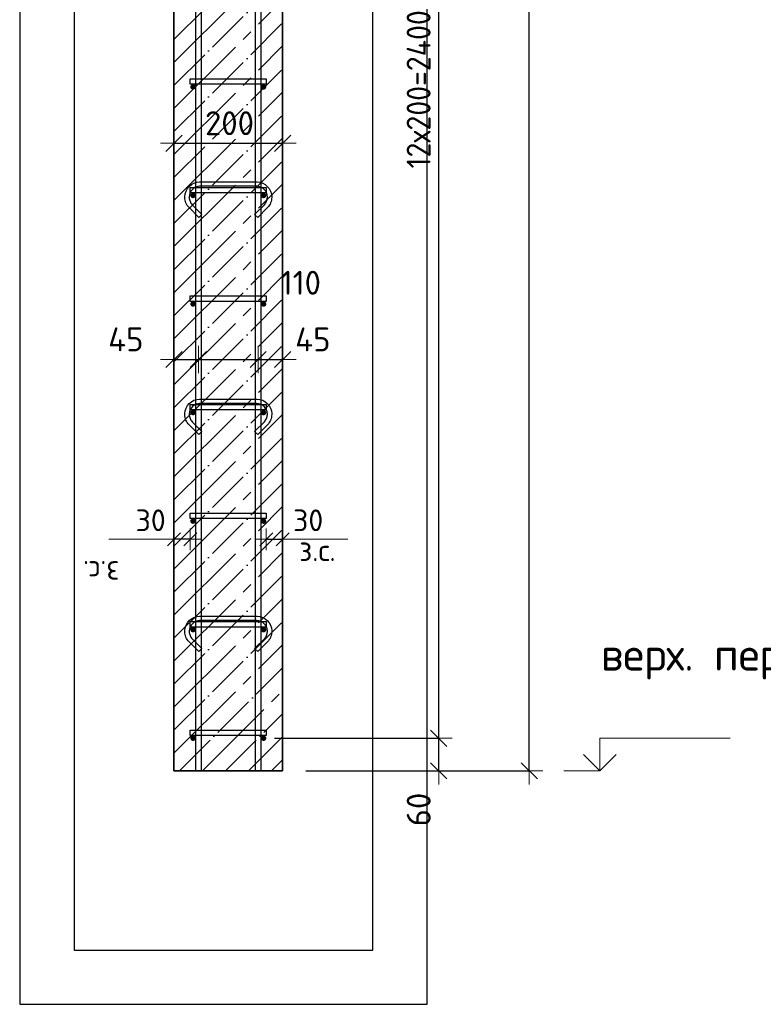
# Model space of a CAD drawing. Header units: millimetres. Extents: x 2792 to 69837, y -2757 to 29968.
# Tile 8 of 77: x 6791 to 8160, y 6362 to 8177. Entities that reach past the tile are written whole.
import ezdxf

# ---------------------------------------------------------------- set-up
doc = ezdxf.new("R2010")
doc.units = ezdxf.units.MM
doc.header["$PDMODE"] = 65
doc.linetypes.add('______11', pattern=[100, 80, -10, 0, -10])
doc.linetypes.add('______5', pattern=[220, 160, -20, 20, -20])
for name, color, linetype, lineweight in [('Standard', 7, 'Continuous', 25), ('Арм.стержн. Арматура края', 96, 'Continuous', 35), ('Арм.стержн. вертикальными 1', 22, 'Continuous', 35), ('Арм.стержн.горизонт. 1', 180, 'Continuous', 35), ('Высотная отметки_ общее', 7, 'Continuous', 13), ('Размерная линия_ общее', 7, 'Continuous', 13), ('Размерная линия_ общее_1', 7, 'Continuous', 13)]:
    doc.layers.add(name, color=color, linetype=linetype, lineweight=lineweight)
doc.layers.add('Арм.стержн.Стяжки', color=7, linetype='Continuous', lineweight=35, true_color=0x501e0f)
doc.styles.add('ISOCPEUR', font='ISOCPEUR')
doc.dimstyles.new('DIMSTYLE_11', dxfattribs={"dimtxt": 44, "dimasz": 50, "dimexe": 0, "dimexo": 0.001, "dimgap": 22, "dimtad": 2, "dimdec": 0, "dimrnd": 5, "dimzin": 12, "dimdsep": 46, "dimtxsty": 'ISOCPEUR', "dimblk1": 'ALL_ML_STRICH', "dimblk2": 'ALL_ML_STRICH', "dimsah": 1, "dimcen": 0, "dimse1": 1, "dimse2": 1, "dimclrd": 7, "dimclre": 256, "dimclrt": 7, "dimadec": 0, "dimazin": 0, "dimtfac": 1, "dimtdec": 0, "dimtix": 1, "dimtmove": 2, "dimatfit": 3, "dimfxl": 0, "dimtvp": 1.2, "dimtzin": 0, "dimlwd": 0, "dimlwe": -3, "dimarcsym": 0})
doc.dimstyles.new('DIMSTYLE_3', dxfattribs={"dimtxt": 44, "dimasz": 50, "dimexe": 0, "dimexo": 0, "dimgap": 22, "dimtad": 2, "dimdec": 0, "dimrnd": 5, "dimzin": 12, "dimdsep": 46, "dimtxsty": 'ISOCPEUR', "dimblk1": 'ALL_ML_STRICH', "dimblk2": 'ALL_ML_STRICH', "dimsah": 1, "dimcen": 0, "dimclrd": 7, "dimclre": 256, "dimclrt": 7, "dimadec": 0, "dimazin": 0, "dimtfac": 1, "dimtdec": 0, "dimtix": 1, "dimtmove": 2, "dimatfit": 3, "dimfxl": 0, "dimtzin": 0, "dimlwd": 0, "dimlwe": -3, "dimarcsym": 0})
doc.dimstyles.new('DIMSTYLE_7', dxfattribs={"dimtxt": 40, "dimasz": 40, "dimexe": 0, "dimexo": 0.001, "dimgap": 20, "dimtad": 2, "dimdec": 0, "dimrnd": 5, "dimzin": 12, "dimdsep": 46, "dimtxsty": 'ISOCPEUR', "dimblk1": 'ALL_ML_STRICH', "dimblk2": 'ALL_ML_STRICH', "dimsah": 1, "dimcen": 0, "dimse1": 1, "dimse2": 1, "dimclrd": 7, "dimclre": 256, "dimclrt": 7, "dimadec": 0, "dimazin": 0, "dimtfac": 1, "dimtdec": 0, "dimtix": 1, "dimtmove": 2, "dimatfit": 3, "dimfxl": 0, "dimtvp": 1.2, "dimtzin": 0, "dimlwd": 0, "dimlwe": -3, "dimarcsym": 0})
doc.dimstyles.new('DIMSTYLE_8', dxfattribs={"dimtxt": 44, "dimasz": 50, "dimexe": 0, "dimexo": 0, "dimgap": 22, "dimtad": 2, "dimdec": 0, "dimrnd": 5, "dimzin": 12, "dimdsep": 46, "dimtxsty": 'ISOCPEUR', "dimblk1": 'ALL_ML_STRICH', "dimblk2": 'ALL_ML_STRICH', "dimsah": 1, "dimcen": 0, "dimclrd": 7, "dimclre": 256, "dimclrt": 7, "dimadec": 0, "dimazin": 0, "dimtfac": 1, "dimtdec": 0, "dimtix": 1, "dimtmove": 2, "dimatfit": 3, "dimfxl": 0, "dimtvp": 1.2, "dimtzin": 0, "dimlwd": 0, "dimlwe": -3, "dimarcsym": 0})

# ---------------------------------------------------------------- blocks, each defined once
blk = doc.blocks.new('COMPLEX_ELEVATIONDIM_4')
at = {"layer": 'Высотная отметки_ общее', "color": 7, "linetype": 'Continuous', "lineweight": 13, "transparency": 33554687}
for p, q in [((7858.8, 6792.6), (7858.8, 6852.6)), ((7858.8, 6852.6), (8098.8, 6852.6)), ((7858.8, 6792.6), (7828.8, 6822.6)), ((7858.8, 6792.6), (7888.8, 6822.6)), ((7858.8, 6792.6), (7792.7, 6792.6)), ((7858.8, 6792.6), (7858.8, 6792.6)), ((7858.8, 6792.6), (7858.8, 6792.6)), ((7858.8, 6792.6), (7858.8, 6792.6)), ((7858.8, 6792.6), (7858.8, 6792.6))]:
    blk.add_line(p, q, dxfattribs=at)
at = {"layer": 'Высотная отметки_ общее', "color": 7, "linetype": 'Continuous', "lineweight": 13, "transparency": 33554687, "insert": (7860.6, 6961), "char_height": 60, "width": 520.897, "attachment_point": 7, "style": 'ISOCPEUR'}
blk.add_mtext('\\W0.98;верх. перекр.', dxfattribs=at)
blk = doc.blocks.new('ALL_ML_STRICH')
at = {"color": 0, "linetype": 'ByBlock', "lineweight": -2}
for p, q in [((0, -0.5), (0, 0.5)), ((-1, 0), (0.5, 0)), ((-0.3, -0.3), (0.3, 0.3))]:
    blk.add_line(p, q, dxfattribs=at)
blk = doc.blocks.new('*D104')
at = {"layer": 'DEFPOINTS', "color": 7, "linetype": 'Continuous', "lineweight": 13, "transparency": 33554687}
for p in [(7370.9, 9912.6), (7399.5, 6792.6), (7728.8, 6792.6)]:
    blk.add_point(p, dxfattribs=at)
at = {"layer": 'Размерная линия_ общее', "color": 253, "linetype": 'Continuous', "lineweight": -2, "true_color": 0xa0a0a0, "transparency": 33554687}
for p, q in [((7390.9, 9912.6), (7728.8, 9912.6)), ((7419.5, 6792.6), (7728.8, 6792.6))]:
    blk.add_line(p, q, dxfattribs=at)
at = {"layer": 'Размерная линия_ общее', "color": 7, "linetype": 'Continuous', "lineweight": -2, "transparency": 33554687}
blk.add_line((7728.8, 6792.6), (7728.8, 9912.6), dxfattribs=at)
at = {"layer": 'Размерная линия_ общее', "color": 7, "linetype": 'Continuous', "lineweight": 13, "transparency": 33554687, "xscale": 50, "yscale": 50, "zscale": 50}
for p, rotation in [((7728.8, 9912.6), 90), ((7728.8, 6792.6), 270)]:
    blk.add_blockref('ALL_ML_STRICH', p, dxfattribs=dict(at, rotation=rotation))
at = {"layer": 'Размерная линия_ общее', "color": 7, "linetype": 'Continuous', "lineweight": 13, "transparency": 33554687, "insert": (7691.8, 8359.2), "char_height": 44, "width": 176, "attachment_point": 5, "rotation": 90, "style": 'ISOCPEUR'}
blk.add_mtext('\\A1;{3120}', dxfattribs=at)
blk = doc.blocks.new('*D106')
at = {"layer": 'DEFPOINTS', "color": 7, "linetype": 'Continuous', "lineweight": 13, "transparency": 33554687}
for p in [(7239.7, 6852.6), (7297.5, 6792.6), (7562.1, 6792.6)]:
    blk.add_point(p, dxfattribs=at)
at = {"layer": 'Размерная линия_ общее', "color": 253, "linetype": 'Continuous', "lineweight": -2, "true_color": 0xa0a0a0, "transparency": 33554687}
for p, q in [((7259.7, 6852.6), (7562.1, 6852.6)), ((7317.5, 6792.6), (7562.1, 6792.6))]:
    blk.add_line(p, q, dxfattribs=at)
at = {"layer": 'Размерная линия_ общее', "color": 7, "linetype": 'Continuous', "lineweight": -2, "transparency": 33554687}
blk.add_line((7562.1, 6792.6), (7562.1, 6852.6), dxfattribs=at)
at = {"layer": 'Размерная линия_ общее', "color": 7, "linetype": 'Continuous', "lineweight": 13, "transparency": 33554687, "xscale": 50, "yscale": 50, "zscale": 50}
for p, rotation in [((7562.1, 6852.6), 90), ((7562.1, 6792.6), 270)]:
    blk.add_blockref('ALL_ML_STRICH', p, dxfattribs=dict(at, rotation=rotation))
at = {"layer": 'Размерная линия_ общее', "color": 7, "linetype": 'Continuous', "lineweight": 13, "transparency": 33554687, "insert": (7525.2, 6721.3), "char_height": 44, "width": 88, "attachment_point": 5, "rotation": 90, "style": 'ISOCPEUR'}
blk.add_mtext('\\A1;{60}', dxfattribs=at)
blk = doc.blocks.new('*D107')
at = {"layer": 'DEFPOINTS', "color": 7, "linetype": 'Continuous', "lineweight": 13, "transparency": 33554687}
for p in [(7239.7, 9252.6), (7239.7, 6852.6), (7562.1, 6852.6)]:
    blk.add_point(p, dxfattribs=at)
at = {"layer": 'Размерная линия_ общее', "color": 253, "linetype": 'Continuous', "lineweight": -2, "true_color": 0xa0a0a0, "transparency": 33554687}
for p, q in [((7259.7, 9252.6), (7562.1, 9252.6)), ((7259.7, 6852.6), (7562.1, 6852.6))]:
    blk.add_line(p, q, dxfattribs=at)
at = {"layer": 'Размерная линия_ общее', "color": 7, "linetype": 'Continuous', "lineweight": -2, "transparency": 33554687}
blk.add_line((7562.1, 6852.6), (7562.1, 9252.6), dxfattribs=at)
at = {"layer": 'Размерная линия_ общее', "color": 7, "linetype": 'Continuous', "lineweight": 13, "transparency": 33554687, "xscale": 50, "yscale": 50, "zscale": 50}
for p, rotation in [((7562.1, 9252.6), 90), ((7562.1, 6852.6), 270)]:
    blk.add_blockref('ALL_ML_STRICH', p, dxfattribs=dict(at, rotation=rotation))
at = {"layer": 'Размерная линия_ общее', "color": 7, "linetype": 'Continuous', "lineweight": 13, "transparency": 33554687, "insert": (7503.1, 7902.6), "char_height": 44, "width": 2.2, "attachment_point": 1, "rotation": 90, "line_spacing_factor": 0.60241, "style": 'ISOCPEUR'}
blk.add_mtext('\\W0.91;12х200=2400', dxfattribs=at)
blk = doc.blocks.new('*D113')
at = {"layer": 'DEFPOINTS', "color": 7, "linetype": 'Continuous', "lineweight": 13, "transparency": 33554687}
for p in [(7244.7, 7219.2), (7244.7, 7210.5), (7274.7, 7210.5)]:
    blk.add_point(p, dxfattribs=at)
at = {"layer": 'Размерная линия_ общее_1', "color": 7, "linetype": 'Continuous', "lineweight": -2, "transparency": 33554687}
blk.add_line((7244.7, 7219.2), (7274.7, 7219.2), dxfattribs=at)
at = {"layer": 'Размерная линия_ общее_1', "color": 7, "linetype": 'Continuous', "lineweight": 13, "transparency": 33554687, "xscale": 40, "yscale": 40, "zscale": 40, "rotation": 180}
blk.add_blockref('ALL_ML_STRICH', (7244.7, 7219.2), dxfattribs=at)
at = {"layer": 'Размерная линия_ общее_1', "color": 7, "linetype": 'Continuous', "lineweight": 13, "transparency": 33554687, "xscale": 40, "yscale": 40, "zscale": 40}
blk.add_blockref('ALL_ML_STRICH', (7274.7, 7219.2), dxfattribs=at)
at = {"layer": 'Размерная линия_ общее_1', "color": 7, "linetype": 'Continuous', "lineweight": 13, "transparency": 33554687, "insert": (7321.7, 7254.2), "char_height": 40, "width": 80, "attachment_point": 5, "style": 'ISOCPEUR'}
blk.add_mtext('\\A1;{30}', dxfattribs=at)
at = {"layer": 'Размерная линия_ общее_1', "color": 7, "linetype": 'Continuous', "lineweight": 13, "transparency": 33554687, "insert": (7305.2, 7219.1), "char_height": 40, "width": 2, "attachment_point": 1, "line_spacing_factor": 0.60241, "style": 'ISOCPEUR'}
blk.add_mtext('з.с.', dxfattribs=at)
blk = doc.blocks.new('*D114')
at = {"layer": 'DEFPOINTS', "color": 7, "linetype": 'Continuous', "lineweight": 13, "transparency": 33554687}
for p in [(7074.7, 7550.5), (7119.7, 7552.9), (7074.7, 7541.1)]:
    blk.add_point(p, dxfattribs=at)
at = {"layer": 'Размерная линия_ общее', "color": 7, "linetype": 'Continuous', "lineweight": -2, "transparency": 33554687}
blk.add_line((7074.7, 7550.5), (7119.7, 7550.5), dxfattribs=at)
at = {"layer": 'Размерная линия_ общее', "color": 7, "linetype": 'Continuous', "lineweight": 13, "transparency": 33554687, "xscale": 50, "yscale": 50, "zscale": 50, "rotation": 180}
blk.add_blockref('ALL_ML_STRICH', (7074.7, 7550.5), dxfattribs=at)
at = {"layer": 'Размерная линия_ общее', "color": 7, "linetype": 'Continuous', "lineweight": 13, "transparency": 33554687, "xscale": 50, "yscale": 50, "zscale": 50}
blk.add_blockref('ALL_ML_STRICH', (7119.7, 7550.5), dxfattribs=at)
at = {"layer": 'Размерная линия_ общее', "color": 7, "linetype": 'Continuous', "lineweight": 13, "transparency": 33554687, "insert": (6986, 7587.6), "char_height": 44, "width": 88, "attachment_point": 5, "style": 'ISOCPEUR'}
blk.add_mtext('\\A1;{45}', dxfattribs=at)
blk = doc.blocks.new('*D115')
at = {"layer": 'DEFPOINTS', "color": 7, "linetype": 'Continuous', "lineweight": 13, "transparency": 33554687}
for p in [(7119.7, 7552.9), (7119.7, 7550.5), (7229.7, 7556.8)]:
    blk.add_point(p, dxfattribs=at)
at = {"layer": 'Размерная линия_ общее', "color": 7, "linetype": 'Continuous', "lineweight": -2, "transparency": 33554687}
blk.add_line((7119.7, 7550.5), (7229.7, 7550.5), dxfattribs=at)
at = {"layer": 'Размерная линия_ общее', "color": 7, "linetype": 'Continuous', "lineweight": 13, "transparency": 33554687, "xscale": 50, "yscale": 50, "zscale": 50, "rotation": 180}
blk.add_blockref('ALL_ML_STRICH', (7119.7, 7550.5), dxfattribs=at)
at = {"layer": 'Размерная линия_ общее', "color": 7, "linetype": 'Continuous', "lineweight": 13, "transparency": 33554687, "xscale": 50, "yscale": 50, "zscale": 50}
blk.add_blockref('ALL_ML_STRICH', (7229.7, 7550.5), dxfattribs=at)
at = {"layer": 'Размерная линия_ общее', "color": 7, "linetype": 'Continuous', "lineweight": 13, "transparency": 33554687, "insert": (7308.2, 7691.9), "char_height": 44, "width": 132, "attachment_point": 5, "style": 'ISOCPEUR'}
blk.add_mtext('\\A1;{110}', dxfattribs=at)
blk = doc.blocks.new('*D116')
at = {"layer": 'DEFPOINTS', "color": 7, "linetype": 'Continuous', "lineweight": 13, "transparency": 33554687}
for p in [(7229.7, 7556.8), (7229.7, 7550.5), (7274.7, 7549.7)]:
    blk.add_point(p, dxfattribs=at)
at = {"layer": 'Размерная линия_ общее', "color": 7, "linetype": 'Continuous', "lineweight": -2, "transparency": 33554687}
blk.add_line((7229.7, 7550.5), (7274.7, 7550.5), dxfattribs=at)
at = {"layer": 'Размерная линия_ общее', "color": 7, "linetype": 'Continuous', "lineweight": 13, "transparency": 33554687, "xscale": 50, "yscale": 50, "zscale": 50, "rotation": 180}
blk.add_blockref('ALL_ML_STRICH', (7229.7, 7550.5), dxfattribs=at)
at = {"layer": 'Размерная линия_ общее', "color": 7, "linetype": 'Continuous', "lineweight": 13, "transparency": 33554687, "xscale": 50, "yscale": 50, "zscale": 50}
blk.add_blockref('ALL_ML_STRICH', (7274.7, 7550.5), dxfattribs=at)
at = {"layer": 'Размерная линия_ общее', "color": 7, "linetype": 'Continuous', "lineweight": 13, "transparency": 33554687, "insert": (7330.3, 7587.5), "char_height": 44, "width": 88, "attachment_point": 5, "style": 'ISOCPEUR'}
blk.add_mtext('\\A1;{45}', dxfattribs=at)
blk = doc.blocks.new('*D117')
at = {"layer": 'DEFPOINTS', "color": 7, "linetype": 'Continuous', "lineweight": 13, "transparency": 33554687}
for p in [(7074.7, 7210.5), (7104.7, 7219.2), (7104.7, 7210.5)]:
    blk.add_point(p, dxfattribs=at)
at = {"layer": 'Размерная линия_ общее_1', "color": 7, "linetype": 'Continuous', "lineweight": -2, "transparency": 33554687}
blk.add_line((7104.7, 7219.2), (7074.7, 7219.2), dxfattribs=at)
at = {"layer": 'Размерная линия_ общее_1', "color": 7, "linetype": 'Continuous', "lineweight": 13, "transparency": 33554687, "xscale": 40, "yscale": 40, "zscale": 40}
for p, rotation in [((7074.7, 7219.2), 180), ((7104.7, 7219.2), 360)]:
    blk.add_blockref('ALL_ML_STRICH', p, dxfattribs=dict(at, rotation=rotation))
at = {"layer": 'Размерная линия_ общее_1', "color": 7, "linetype": 'Continuous', "lineweight": 13, "transparency": 33554687, "insert": (7031.7, 7254.2), "char_height": 40, "width": 80, "attachment_point": 5, "style": 'ISOCPEUR'}
blk.add_mtext('\\A1;{30}', dxfattribs=at)
at = {"layer": 'Размерная линия_ общее_1', "color": 7, "linetype": 'Continuous', "lineweight": 13, "transparency": 33554687, "insert": (6974.2, 7139.1), "char_height": 40, "width": 2, "attachment_point": 1, "rotation": 180, "line_spacing_factor": 0.60241, "style": 'ISOCPEUR'}
blk.add_mtext('з.с.', dxfattribs=at)
blk = doc.blocks.new('*D118')
at = {"layer": 'DEFPOINTS', "color": 7, "linetype": 'Continuous', "lineweight": 13, "transparency": 33554687}
for p in [(7074.7, 7948.8), (7274.7, 7948), (7074.7, 7939.4)]:
    blk.add_point(p, dxfattribs=at)
at = {"layer": 'Размерная линия_ общее', "color": 253, "linetype": 'Continuous', "lineweight": -2, "true_color": 0xa0a0a0, "transparency": 33554687}
for p, q in [((7074.7, 7948.8), (7074.7, 7948.8)), ((7274.7, 7948.8), (7274.7, 7948.8))]:
    blk.add_line(p, q, dxfattribs=at)
at = {"layer": 'Размерная линия_ общее', "color": 7, "linetype": 'Continuous', "lineweight": -2, "transparency": 33554687}
blk.add_line((7074.7, 7948.8), (7274.7, 7948.8), dxfattribs=at)
at = {"layer": 'Размерная линия_ общее', "color": 7, "linetype": 'Continuous', "lineweight": 13, "transparency": 33554687, "xscale": 50, "yscale": 50, "zscale": 50, "rotation": 180}
blk.add_blockref('ALL_ML_STRICH', (7074.7, 7948.8), dxfattribs=at)
at = {"layer": 'Размерная линия_ общее', "color": 7, "linetype": 'Continuous', "lineweight": 13, "transparency": 33554687, "xscale": 50, "yscale": 50, "zscale": 50}
blk.add_blockref('ALL_ML_STRICH', (7274.7, 7948.8), dxfattribs=at)
at = {"layer": 'Размерная линия_ общее', "color": 7, "linetype": 'Continuous', "lineweight": 13, "transparency": 33554687, "insert": (7176.9, 7985.8), "char_height": 44, "width": 132, "attachment_point": 5, "style": 'ISOCPEUR'}
blk.add_mtext('\\A1;{200}', dxfattribs=at)

msp = doc.modelspace()

# ---------------------------------------------------------------- hatches: boundary and pattern name
at = {"layer": 'Арм.стержн.горизонт. 1', "linetype": 'Continuous', "lineweight": 50, "transparency": 33554687}
for points in [[(7114.7, 8052.6), (7114.3, 8054.5), (7113.2, 8056.1), (7111.6, 8057.2), (7109.7, 8057.6), (7107.8, 8057.2), (7106.1, 8056.1), (7105.1, 8054.5), (7104.7, 8052.6), (7105.1, 8050.7), (7106.1, 8049.1), (7107.8, 8048), (7109.7, 8047.6), (7111.6, 8048), (7113.2, 8049.1), (7114.3, 8050.7)], [(7244.7, 8052.6), (7244.3, 8054.5), (7243.2, 8056.1), (7241.6, 8057.2), (7239.7, 8057.6), (7237.8, 8057.2), (7236.1, 8056.1), (7235.1, 8054.5), (7234.7, 8052.6), (7235.1, 8050.7), (7236.1, 8049.1), (7237.8, 8048), (7239.7, 8047.6), (7241.6, 8048), (7243.2, 8049.1), (7244.3, 8050.7)], [(7114.7, 7852.6), (7114.3, 7854.5), (7113.2, 7856.1), (7111.6, 7857.2), (7109.7, 7857.6), (7107.8, 7857.2), (7106.1, 7856.1), (7105.1, 7854.5), (7104.7, 7852.6), (7105.1, 7850.7), (7106.1, 7849.1), (7107.8, 7848), (7109.7, 7847.6), (7111.6, 7848), (7113.2, 7849.1), (7114.3, 7850.7)], [(7244.7, 7852.6), (7244.3, 7854.5), (7243.2, 7856.1), (7241.6, 7857.2), (7239.7, 7857.6), (7237.8, 7857.2), (7236.1, 7856.1), (7235.1, 7854.5), (7234.7, 7852.6), (7235.1, 7850.7), (7236.1, 7849.1), (7237.8, 7848), (7239.7, 7847.6), (7241.6, 7848), (7243.2, 7849.1), (7244.3, 7850.7)], [(7114.7, 7652.6), (7114.3, 7654.5), (7113.2, 7656.1), (7111.6, 7657.2), (7109.7, 7657.6), (7107.8, 7657.2), (7106.1, 7656.1), (7105.1, 7654.5), (7104.7, 7652.6), (7105.1, 7650.7), (7106.1, 7649.1), (7107.8, 7648), (7109.7, 7647.6), (7111.6, 7648), (7113.2, 7649.1), (7114.3, 7650.7)], [(7244.7, 7652.6), (7244.3, 7654.5), (7243.2, 7656.1), (7241.6, 7657.2), (7239.7, 7657.6), (7237.8, 7657.2), (7236.1, 7656.1), (7235.1, 7654.5), (7234.7, 7652.6), (7235.1, 7650.7), (7236.1, 7649.1), (7237.8, 7648), (7239.7, 7647.6), (7241.6, 7648), (7243.2, 7649.1), (7244.3, 7650.7)], [(7114.7, 7452.6), (7114.3, 7454.5), (7113.2, 7456.1), (7111.6, 7457.2), (7109.7, 7457.6), (7107.8, 7457.2), (7106.1, 7456.1), (7105.1, 7454.5), (7104.7, 7452.6), (7105.1, 7450.7), (7106.1, 7449.1), (7107.8, 7448), (7109.7, 7447.6), (7111.6, 7448), (7113.2, 7449.1), (7114.3, 7450.7)], [(7244.7, 7452.6), (7244.3, 7454.5), (7243.2, 7456.1), (7241.6, 7457.2), (7239.7, 7457.6), (7237.8, 7457.2), (7236.1, 7456.1), (7235.1, 7454.5), (7234.7, 7452.6), (7235.1, 7450.7), (7236.1, 7449.1), (7237.8, 7448), (7239.7, 7447.6), (7241.6, 7448), (7243.2, 7449.1), (7244.3, 7450.7)], [(7114.7, 7252.6), (7114.3, 7254.5), (7113.2, 7256.1), (7111.6, 7257.2), (7109.7, 7257.6), (7107.8, 7257.2), (7106.1, 7256.1), (7105.1, 7254.5), (7104.7, 7252.6), (7105.1, 7250.7), (7106.1, 7249.1), (7107.8, 7248), (7109.7, 7247.6), (7111.6, 7248), (7113.2, 7249.1), (7114.3, 7250.7)], [(7244.7, 7252.6), (7244.3, 7254.5), (7243.2, 7256.1), (7241.6, 7257.2), (7239.7, 7257.6), (7237.8, 7257.2), (7236.1, 7256.1), (7235.1, 7254.5), (7234.7, 7252.6), (7235.1, 7250.7), (7236.1, 7249.1), (7237.8, 7248), (7239.7, 7247.6), (7241.6, 7248), (7243.2, 7249.1), (7244.3, 7250.7)], [(7114.7, 7052.6), (7114.3, 7054.5), (7113.2, 7056.1), (7111.6, 7057.2), (7109.7, 7057.6), (7107.8, 7057.2), (7106.1, 7056.1), (7105.1, 7054.5), (7104.7, 7052.6), (7105.1, 7050.7), (7106.1, 7049.1), (7107.8, 7048), (7109.7, 7047.6), (7111.6, 7048), (7113.2, 7049.1), (7114.3, 7050.7)], [(7244.7, 7052.6), (7244.3, 7054.5), (7243.2, 7056.1), (7241.6, 7057.2), (7239.7, 7057.6), (7237.8, 7057.2), (7236.1, 7056.1), (7235.1, 7054.5), (7234.7, 7052.6), (7235.1, 7050.7), (7236.1, 7049.1), (7237.8, 7048), (7239.7, 7047.6), (7241.6, 7048), (7243.2, 7049.1), (7244.3, 7050.7)], [(7114.7, 6852.6), (7114.3, 6854.5), (7113.2, 6856.1), (7111.6, 6857.2), (7109.7, 6857.6), (7107.8, 6857.2), (7106.1, 6856.1), (7105.1, 6854.5), (7104.7, 6852.6), (7105.1, 6850.7), (7106.1, 6849.1), (7107.8, 6848), (7109.7, 6847.6), (7111.6, 6848), (7113.2, 6849.1), (7114.3, 6850.7)], [(7244.7, 6852.6), (7244.3, 6854.5), (7243.2, 6856.1), (7241.6, 6857.2), (7239.7, 6857.6), (7237.8, 6857.2), (7236.1, 6856.1), (7235.1, 6854.5), (7234.7, 6852.6), (7235.1, 6850.7), (7236.1, 6849.1), (7237.8, 6848), (7239.7, 6847.6), (7241.6, 6848), (7243.2, 6849.1), (7244.3, 6850.7)]]:
    msp.add_hatch(color=4, dxfattribs=at).paths.add_polyline_path(points)

# ---------------------------------------------------------------- linework, layer by layer
at = {"color": 52, "linetype": 'Continuous', "lineweight": -3, "transparency": 33554687}
for p, q in [((6890.7, 11205.9), (6890.7, 6462.4)), ((6890.7, 11205.9), (6890.7, 6462.4)), ((7440.7, 6462.4), (7440.7, 11205.9)), ((7440.7, 6462.4), (7440.7, 11205.9)), ((6890.7, 6462.4), (7440.7, 6462.4)), ((6890.7, 6462.4), (7440.7, 6462.4))]:
    msp.add_line(p, q, dxfattribs=at)
at = {"layer": 'Standard', "color": 7, "linetype": 'Continuous', "lineweight": 35, "transparency": 33554687}
for p, q in [((7074.7, 9912.6), (7074.7, 6792.6)), ((7274.7, 6792.6), (7274.7, 9912.6)), ((7074.7, 6792.6), (7274.7, 6792.6))]:
    msp.add_line(p, q, dxfattribs=at)
at = {"layer": 'Standard', "color": 253, "linetype": '______11', "lineweight": -3, "true_color": 0xababab, "transparency": 33554687}
for p, q in [((7074.7, 8140.2), (7274.7, 8340.2)), ((7074.7, 8055.3), (7274.7, 8255.3)), ((7074.7, 7970.5), (7274.7, 8170.5)), ((7074.7, 7885.6), (7274.7, 8085.6)), ((7074.7, 7800.8), (7274.7, 8000.8)), ((7074.7, 7715.9), (7274.7, 7915.9)), ((7074.7, 7631.1), (7274.7, 7831.1)), ((7074.7, 7546.2), (7274.7, 7746.2)), ((7074.7, 7461.4), (7274.7, 7661.4)), ((7074.7, 7376.5), (7274.7, 7576.5)), ((7074.7, 7291.7), (7274.7, 7491.7)), ((7074.7, 7206.8), (7274.7, 7406.8)), ((7074.7, 7122), (7274.7, 7322)), ((7074.7, 7037.1), (7274.7, 7237.1)), ((7074.7, 6952.3), (7274.7, 7152.3)), ((7074.7, 6867.4), (7274.7, 7067.4)), ((7084.7, 6792.6), (7274.7, 6982.6)), ((7169.6, 6792.6), (7274.7, 6897.7)), ((7254.4, 6792.6), (7274.7, 6812.8))]:
    msp.add_line(p, q, dxfattribs=at)
at = {"layer": 'Standard', "color": 253, "linetype": '______5', "lineweight": -3, "true_color": 0xababab, "transparency": 33554687}
for p, q in [((7074.7, 8097.8), (7274.7, 8297.8)), ((7074.7, 8012.9), (7274.7, 8212.9)), ((7074.7, 7928.1), (7274.7, 8128.1)), ((7074.7, 7843.2), (7274.7, 8043.2)), ((7074.7, 7758.4), (7274.7, 7958.4)), ((7074.7, 7673.5), (7274.7, 7873.5)), ((7074.7, 7588.7), (7274.7, 7788.7)), ((7074.7, 7503.8), (7274.7, 7703.8)), ((7074.7, 7418.9), (7274.7, 7618.9)), ((7074.7, 7334.1), (7274.7, 7534.1)), ((7074.7, 7249.2), (7274.7, 7449.2)), ((7074.7, 7164.4), (7274.7, 7364.4)), ((7074.7, 7079.5), (7274.7, 7279.5)), ((7074.7, 6994.7), (7274.7, 7194.7)), ((7074.7, 6909.8), (7274.7, 7109.8)), ((7074.7, 6825), (7274.7, 7025)), ((7127.2, 6792.6), (7274.7, 6940.1)), ((7212, 6792.6), (7274.7, 6855.3))]:
    msp.add_line(p, q, dxfattribs=at)
at = {"layer": 'Standard', "color": 7, "linetype": 'Continuous', "lineweight": 13, "transparency": 33554687}
for p, q in [((7074.7, 7219.2), (6954.7, 7219.2)), ((7274.7, 7219.2), (7394.7, 7219.2))]:
    msp.add_line(p, q, dxfattribs=at)
at = {"layer": 'Standard', "color": 7, "linetype": 'Continuous', "lineweight": 25, "transparency": 33554687}
msp.add_lwpolyline([(6790.7, 6362.4), (7540.7, 6362.4), (7540.7, 11305.9), (6790.7, 11305.9), (6790.7, 6362.4)], dxfattribs=at)
at = {"layer": 'Арм.стержн. Арматура края', "color": 4, "linetype": 'Continuous', "lineweight": 25, "transparency": 33554687}
for points in [[(7244.7, 8057.6), (7104.7, 8057.6), (7104.7, 8067.6), (7244.7, 8067.6), (7244.7, 8057.6)], [(7244.7, 7857.6), (7104.7, 7857.6), (7104.7, 7867.6), (7244.7, 7867.6), (7244.7, 7857.6)], [(7244.7, 7657.6), (7104.7, 7657.6), (7104.7, 7667.6), (7244.7, 7667.6), (7244.7, 7657.6)], [(7244.7, 7457.6), (7104.7, 7457.6), (7104.7, 7467.6), (7244.7, 7467.6), (7244.7, 7457.6)], [(7244.7, 7257.6), (7104.7, 7257.6), (7104.7, 7267.6), (7244.7, 7267.6), (7244.7, 7257.6)], [(7244.7, 7057.6), (7104.7, 7057.6), (7104.7, 7067.6), (7244.7, 7067.6), (7244.7, 7057.6)], [(7244.7, 6857.6), (7104.7, 6857.6), (7104.7, 6867.6), (7244.7, 6867.6), (7244.7, 6857.6)]]:
    msp.add_lwpolyline(points, dxfattribs=at)
at = {"layer": 'Арм.стержн. вертикальными 1', "color": 4, "linetype": 'Continuous', "lineweight": 25, "transparency": 33554687}
for points in [[(7114.7, 6792.6), (7114.7, 10922.6), (7124.7, 10922.6), (7124.7, 6792.6), (7114.7, 6792.6)], [(7114.7, 6792.6), (7114.7, 10922.6), (7124.7, 10922.6), (7124.7, 6792.6), (7114.7, 6792.6)], [(7224.7, 6792.6), (7224.7, 10922.6), (7234.7, 10922.6), (7234.7, 6792.6), (7224.7, 6792.6)], [(7224.7, 6792.6), (7224.7, 10922.6), (7234.7, 10922.6), (7234.7, 6792.6), (7224.7, 6792.6)]]:
    msp.add_lwpolyline(points, dxfattribs=at)
at = {"layer": 'Арм.стержн.горизонт. 1', "color": 52, "linetype": 'Continuous', "lineweight": 25, "transparency": 33554687}
for p, q in [((7074.7, 6792.6), (7074.7, 6792.6)), ((7274.7, 6792.6), (7274.7, 6792.6))]:
    msp.add_line(p, q, dxfattribs=at)
at = {"layer": 'Арм.стержн.Стяжки', "color": 40, "linetype": 'Continuous', "lineweight": 25, "transparency": 33554687}
for points in [[(7223.2, 7817.9), (7241.1, 7835.7), (7242.3, 7837.2), (7243.4, 7838.7), (7244.4, 7840.3), (7245.2, 7842), (7245.8, 7843.7), (7246.2, 7845.5), (7246.5, 7847.4), (7246.7, 7849.2), (7246.7, 7850.4), (7246.2, 7854), (7245, 7857.7), (7243.1, 7861), (7240.8, 7863.7), (7238.1, 7866), (7234.7, 7867.9), (7231.1, 7869.1), (7227.4, 7869.6), (7121.9, 7869.6), (7118.3, 7869.1), (7114.6, 7867.9), (7111.3, 7866), (7108.5, 7863.7), (7106.3, 7861), (7104.4, 7857.7), (7103.2, 7854), (7102.7, 7850.4), (7102.7, 7849.2), (7102.8, 7847.4), (7103.1, 7845.5), (7103.6, 7843.7), (7104.2, 7842), (7105, 7840.3), (7105.9, 7838.7), (7107, 7837.2), (7108.3, 7835.7), (7126.1, 7817.9), (7120.5, 7812.2), (7102.4, 7830.3), (7100.8, 7832.2), (7099.2, 7834.3), (7097.9, 7836.6), (7096.8, 7838.9), (7095.9, 7841.3), (7095.3, 7843.9), (7094.9, 7846.4), (7094.7, 7848.9), (7094.7, 7850.9), (7095.4, 7855.8), (7097, 7860.9), (7099.7, 7865.6), (7102.9, 7869.4), (7106.7, 7872.6), (7111.4, 7875.3), (7116.5, 7876.9), (7121.4, 7877.6), (7228, 7877.6), (7232.9, 7876.9), (7238, 7875.3), (7242.6, 7872.6), (7246.5, 7869.4), (7249.7, 7865.6), (7252.3, 7860.9), (7254, 7855.8), (7254.7, 7850.9), (7254.7, 7848.9), (7254.5, 7846.4), (7254.1, 7843.9), (7253.4, 7841.3), (7252.6, 7838.9), (7251.5, 7836.6), (7250.1, 7834.3), (7248.6, 7832.2), (7246.9, 7830.3), (7228.9, 7812.2), (7223.2, 7817.9)], [(7223.2, 7417.9), (7241.1, 7435.7), (7242.3, 7437.2), (7243.4, 7438.7), (7244.4, 7440.3), (7245.2, 7442), (7245.8, 7443.7), (7246.2, 7445.5), (7246.5, 7447.4), (7246.7, 7449.2), (7246.7, 7450.4), (7246.2, 7454), (7245, 7457.7), (7243.1, 7461), (7240.8, 7463.7), (7238.1, 7466), (7234.7, 7467.9), (7231.1, 7469.1), (7227.4, 7469.6), (7121.9, 7469.6), (7118.3, 7469.1), (7114.6, 7467.9), (7111.3, 7466), (7108.5, 7463.7), (7106.3, 7461), (7104.4, 7457.7), (7103.2, 7454), (7102.7, 7450.4), (7102.7, 7449.2), (7102.8, 7447.4), (7103.1, 7445.5), (7103.6, 7443.7), (7104.2, 7442), (7105, 7440.3), (7105.9, 7438.7), (7107, 7437.2), (7108.3, 7435.7), (7126.1, 7417.9), (7120.5, 7412.2), (7102.4, 7430.3), (7100.8, 7432.2), (7099.2, 7434.3), (7097.9, 7436.6), (7096.8, 7438.9), (7095.9, 7441.3), (7095.3, 7443.9), (7094.9, 7446.4), (7094.7, 7448.9), (7094.7, 7450.9), (7095.4, 7455.8), (7097, 7460.9), (7099.7, 7465.6), (7102.9, 7469.4), (7106.7, 7472.6), (7111.4, 7475.3), (7116.5, 7476.9), (7121.4, 7477.6), (7228, 7477.6), (7232.9, 7476.9), (7238, 7475.3), (7242.6, 7472.6), (7246.5, 7469.4), (7249.7, 7465.6), (7252.3, 7460.9), (7254, 7455.8), (7254.7, 7450.9), (7254.7, 7448.9), (7254.5, 7446.4), (7254.1, 7443.9), (7253.4, 7441.3), (7252.6, 7438.9), (7251.5, 7436.6), (7250.1, 7434.3), (7248.6, 7432.2), (7246.9, 7430.3), (7228.9, 7412.2), (7223.2, 7417.9)], [(7223.2, 7017.9), (7241.1, 7035.7), (7242.3, 7037.2), (7243.4, 7038.7), (7244.4, 7040.3), (7245.2, 7042), (7245.8, 7043.7), (7246.2, 7045.5), (7246.5, 7047.4), (7246.7, 7049.2), (7246.7, 7050.4), (7246.2, 7054), (7245, 7057.7), (7243.1, 7061), (7240.8, 7063.7), (7238.1, 7066), (7234.7, 7067.9), (7231.1, 7069.1), (7227.4, 7069.6), (7121.9, 7069.6), (7118.3, 7069.1), (7114.6, 7067.9), (7111.3, 7066), (7108.5, 7063.7), (7106.3, 7061), (7104.4, 7057.7), (7103.2, 7054), (7102.7, 7050.4), (7102.7, 7049.2), (7102.8, 7047.4), (7103.1, 7045.5), (7103.6, 7043.7), (7104.2, 7042), (7105, 7040.3), (7105.9, 7038.7), (7107, 7037.2), (7108.3, 7035.7), (7126.1, 7017.9), (7120.5, 7012.2), (7102.4, 7030.3), (7100.8, 7032.2), (7099.2, 7034.3), (7097.9, 7036.6), (7096.8, 7038.9), (7095.9, 7041.3), (7095.3, 7043.9), (7094.9, 7046.4), (7094.7, 7048.9), (7094.7, 7050.9), (7095.4, 7055.8), (7097, 7060.9), (7099.7, 7065.6), (7102.9, 7069.4), (7106.7, 7072.6), (7111.4, 7075.3), (7116.5, 7076.9), (7121.4, 7077.6), (7228, 7077.6), (7232.9, 7076.9), (7238, 7075.3), (7242.6, 7072.6), (7246.5, 7069.4), (7249.7, 7065.6), (7252.3, 7060.9), (7254, 7055.8), (7254.7, 7050.9), (7254.7, 7048.9), (7254.5, 7046.4), (7254.1, 7043.9), (7253.4, 7041.3), (7252.6, 7038.9), (7251.5, 7036.6), (7250.1, 7034.3), (7248.6, 7032.2), (7246.9, 7030.3), (7228.9, 7012.2), (7223.2, 7017.9)]]:
    msp.add_lwpolyline(points, dxfattribs=at)

# ---------------------------------------------------------------- block references
at = {"layer": 'Высотная отметки_ общее', "color": 7, "linetype": 'Continuous', "lineweight": 13, "transparency": 33554687}
msp.add_blockref('COMPLEX_ELEVATIONDIM_4', (0, 0), dxfattribs=at)

# ---------------------------------------------------------------- dimensions: what is measured, and where the dimension line sits
at = {"layer": 'Размерная линия_ общее', "color": 7, "linetype": 'Continuous', "lineweight": 13, "transparency": 33554687}
for base, p1, p2, dimstyle, picture, middle in [((7728.8, 9912.6), (7419.5, 6792.6), (7390.9, 9912.6), 'DIMSTYLE_3', '*D104', (7691.8, 8359.2)), ((7562.1, 6852.6), (7317.5, 6792.6), (7259.7, 6852.6), 'DIMSTYLE_8', '*D106', (7525.2, 6721.3))]:
    dim = msp.add_linear_dim(base=base, p1=p1, p2=p2, angle=90, dimstyle=dimstyle, override={"dimpost": '<>', "dimclrd": 7, "dimclre": 253, "dimclrt": 7, "dimlwd": 0, "dimlwe": 65533}, dxfattribs=at)
    dim.commit()
    dim.dimension.update_dxf_attribs({"geometry": picture, "text_midpoint": middle, "dimtype": 160})
dim = msp.add_linear_dim(base=(7562.1, 9252.6), p1=(7259.7, 6852.6), p2=(7259.7, 9252.6), angle=90, text='\\W0.91;12х200=2400', dimstyle='DIMSTYLE_3', override={"dimpost": '<>', "dimclrd": 7, "dimclre": 253, "dimclrt": 7, "dimlwd": 0, "dimlwe": 65533}, dxfattribs=at)
dim.commit()
dim.dimension.update_dxf_attribs({"geometry": '*D107', "text_midpoint": (7540.1, 8052.6), "dimtype": 160})
for base, p1, p2, dimstyle, picture, middle in [((7274.7, 7948.8), (7074.7, 7948.8), (7274.7, 7948.8), 'DIMSTYLE_3', '*D118', (7176.9, 7985.8)), ((7229.7, 7550.5), (7119.7, 7552.9), (7229.7, 7556.8), 'DIMSTYLE_11', '*D115', (7308.2, 7691.9)), ((7119.7, 7550.5), (7074.7, 7541.1), (7119.7, 7552.9), 'DIMSTYLE_11', '*D114', (6986, 7587.6)), ((7274.7, 7550.5), (7229.7, 7556.8), (7274.7, 7549.7), 'DIMSTYLE_11', '*D116', (7330.3, 7587.5))]:
    dim = msp.add_linear_dim(base=base, p1=p1, p2=p2, dimstyle=dimstyle, override={"dimpost": '<>', "dimclrd": 7, "dimclre": 253, "dimclrt": 7, "dimlwd": 0, "dimlwe": 65533}, dxfattribs=at)
    dim.commit()
    dim.dimension.update_dxf_attribs({"geometry": picture, "text_midpoint": middle, "dimtype": 160})
at = {"layer": 'Размерная линия_ общее_1', "color": 7, "linetype": 'Continuous', "lineweight": 13, "transparency": 33554687}
dim = msp.add_linear_dim(base=(7074.7, 7219.2), p1=(7104.7, 7210.5), p2=(7074.7, 7210.5), angle=180, text='<>\\Xз.с.', dimstyle='DIMSTYLE_7', override={"dimpost": '<>', "dimclrd": 7, "dimclre": 253, "dimclrt": 7, "dimlwd": 0, "dimlwe": 65533}, dxfattribs=at)
dim.commit()
dim.dimension.update_dxf_attribs({"geometry": '*D117', "text_midpoint": (7031.7, 7254.2), "dimtype": 160})
dim = msp.add_linear_dim(base=(7274.7, 7219.2), p1=(7244.7, 7210.5), p2=(7274.7, 7210.5), text='<>\\Xз.с.', dimstyle='DIMSTYLE_7', override={"dimpost": '<>', "dimclrd": 7, "dimclre": 253, "dimclrt": 7, "dimlwd": 0, "dimlwe": 65533}, dxfattribs=at)
dim.commit()
dim.dimension.update_dxf_attribs({"geometry": '*D113', "text_midpoint": (7321.7, 7254.2), "dimtype": 160})

doc.saveas('drawing.dxf')
